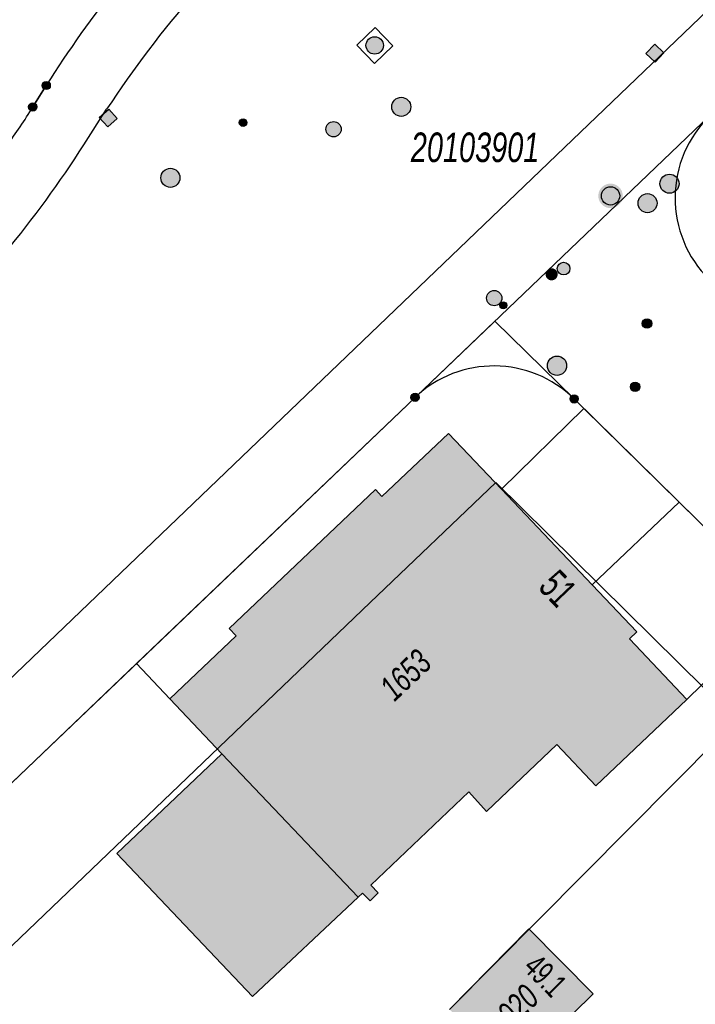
# Model space of a CAD drawing. Header units: metres. Extents: x 2695751 to 2696029, y 1260877 to 1261206.
# Tile 19 of 69: x 2695785 to 2695812, y 1261052 to 1261090. Entities that reach past the tile are written whole.
import ezdxf

# ---------------------------------------------------------------- set-up
doc = ezdxf.new("R2010")
doc.units = ezdxf.units.M
doc.linetypes.add('AUSGEZOGEN', pattern=[0])
for name, color, linetype in [('AV_Gebäudeflächen (BB)', 7, 'AUSGEZOGEN'), ('AV_Haus-Nr.', 7, 'AUSGEZOGEN'), ('AV_Lagefixpunkt-Nr.', 7, 'AUSGEZOGEN'), ('AV_Linien (BB)', 7, 'AUSGEZOGEN'), ('AV_Linien (EO)', 7, 'AUSGEZOGEN'), ('AV_Versicherung-Nr.', 7, 'AUSGEZOGEN'), ('Liegenschaftsgrenzen', 7, 'AUSGEZOGEN'), ('PFAV', 255, 'AUSGEZOGEN'), ('PFAW', 255, 'AUSGEZOGEN'), ('PFEW', 255, 'AUSGEZOGEN'), ('PFGA', 255, 'AUSGEZOGEN'), ('PFWA', 255, 'AUSGEZOGEN'), ('RAEW', 8, 'AUSGEZOGEN'), ('RP_Abstandslinie', 7, 'AUSGEZOGEN')]:
    doc.layers.add(name, color=color, linetype=linetype)
doc.styles.add('ARIAL', font='arial.ttf')

msp = doc.modelspace()

# ---------------------------------------------------------------- hatches: boundary and pattern name
at = {"layer": 'AV_Gebäudeflächen (BB)', "true_color": 0xd2d2d2, "transparency": 33554687}
for points in [[(2695804.426, 1261071.983), (2695802.345, 1261074.172), (2695799.728, 1261071.697), (2695799.466, 1261071.972), (2695793.71, 1261066.501), (2695793.986, 1261066.211), (2695791.383, 1261063.738), (2695793.432, 1261061.582), (2695789.298, 1261057.653), (2695794.635, 1261052.037), (2695798.79, 1261055.938), (2695798.955, 1261056.101), (2695799.264, 1261055.796), (2695799.577, 1261056.112), (2695799.289, 1261056.415), (2695803.142, 1261060.077), (2695803.846, 1261059.306), (2695806.614, 1261061.942), (2695808.139, 1261060.313), (2695811.724, 1261063.714), (2695809.462, 1261066.094), (2695809.757, 1261066.375), (2695807.998, 1261068.225)], [(2695802.39, 1261051.53), (2695804.898, 1261049.058), (2695808.034, 1261052.143), (2695805.503, 1261054.691)]]:
    msp.add_hatch(color=254, dxfattribs=at).paths.add_polyline_path(points)
at = {"layer": 'PFAV', "transparency": 33554687}
for points in [[(2695786.677, 1261087.852), (2695786.674, 1261087.885), (2695786.664, 1261087.916), (2695786.648, 1261087.945), (2695786.627, 1261087.97), (2695786.601, 1261087.99), (2695786.571, 1261088.004), (2695786.54, 1261088.013), (2695786.507, 1261088.014), (2695786.474, 1261088.009), (2695786.443, 1261087.998), (2695786.416, 1261087.981), (2695786.392, 1261087.958), (2695786.373, 1261087.931), (2695786.36, 1261087.901), (2695786.353, 1261087.868), (2695786.353, 1261087.836), (2695786.36, 1261087.803), (2695786.373, 1261087.773), (2695786.392, 1261087.746), (2695786.416, 1261087.723), (2695786.443, 1261087.706), (2695786.474, 1261087.695), (2695786.507, 1261087.69), (2695786.54, 1261087.691), (2695786.571, 1261087.7), (2695786.601, 1261087.714), (2695786.627, 1261087.734), (2695786.648, 1261087.759), (2695786.664, 1261087.788), (2695786.674, 1261087.819)], [(2695786.148, 1261087.011), (2695786.145, 1261087.044), (2695786.135, 1261087.075), (2695786.119, 1261087.104), (2695786.098, 1261087.129), (2695786.072, 1261087.149), (2695786.042, 1261087.163), (2695786.011, 1261087.172), (2695785.978, 1261087.173), (2695785.945, 1261087.168), (2695785.914, 1261087.157), (2695785.887, 1261087.14), (2695785.863, 1261087.117), (2695785.844, 1261087.09), (2695785.831, 1261087.06), (2695785.824, 1261087.027), (2695785.824, 1261086.995), (2695785.831, 1261086.962), (2695785.844, 1261086.932), (2695785.863, 1261086.905), (2695785.887, 1261086.882), (2695785.914, 1261086.865), (2695785.945, 1261086.854), (2695785.978, 1261086.849), (2695786.011, 1261086.85), (2695786.042, 1261086.859), (2695786.072, 1261086.873), (2695786.098, 1261086.893), (2695786.119, 1261086.918), (2695786.135, 1261086.947), (2695786.145, 1261086.978)], [(2695809.203, 1261083.514), (2695809.194, 1261083.611), (2695809.164, 1261083.704), (2695809.117, 1261083.79), (2695809.053, 1261083.864), (2695808.976, 1261083.923), (2695808.889, 1261083.966), (2695808.794, 1261083.991), (2695808.697, 1261083.996), (2695808.6, 1261083.981), (2695808.509, 1261083.947), (2695808.426, 1261083.895), (2695808.355, 1261083.828), (2695808.299, 1261083.748), (2695808.261, 1261083.658), (2695808.241, 1261083.563), (2695808.241, 1261083.465), (2695808.261, 1261083.37), (2695808.299, 1261083.28), (2695808.355, 1261083.2), (2695808.426, 1261083.133), (2695808.509, 1261083.081), (2695808.6, 1261083.047), (2695808.697, 1261083.032), (2695808.794, 1261083.037), (2695808.889, 1261083.062), (2695808.976, 1261083.105), (2695809.053, 1261083.164), (2695809.117, 1261083.238), (2695809.164, 1261083.324), (2695809.194, 1261083.417)], [(2695801.192, 1261075.59), (2695801.189, 1261075.623), (2695801.179, 1261075.654), (2695801.163, 1261075.683), (2695801.142, 1261075.708), (2695801.116, 1261075.728), (2695801.086, 1261075.742), (2695801.055, 1261075.751), (2695801.022, 1261075.752), (2695800.989, 1261075.747), (2695800.958, 1261075.736), (2695800.931, 1261075.719), (2695800.907, 1261075.696), (2695800.888, 1261075.669), (2695800.875, 1261075.639), (2695800.868, 1261075.606), (2695800.868, 1261075.574), (2695800.875, 1261075.541), (2695800.888, 1261075.511), (2695800.907, 1261075.484), (2695800.931, 1261075.461), (2695800.958, 1261075.444), (2695800.989, 1261075.433), (2695801.022, 1261075.428), (2695801.055, 1261075.429), (2695801.086, 1261075.438), (2695801.116, 1261075.452), (2695801.142, 1261075.472), (2695801.163, 1261075.497), (2695801.179, 1261075.526), (2695801.189, 1261075.557)], [(2695807.452, 1261075.53), (2695807.449, 1261075.563), (2695807.439, 1261075.594), (2695807.423, 1261075.623), (2695807.402, 1261075.648), (2695807.376, 1261075.668), (2695807.346, 1261075.682), (2695807.315, 1261075.691), (2695807.282, 1261075.692), (2695807.249, 1261075.687), (2695807.218, 1261075.676), (2695807.191, 1261075.659), (2695807.167, 1261075.636), (2695807.148, 1261075.609), (2695807.135, 1261075.579), (2695807.128, 1261075.546), (2695807.128, 1261075.514), (2695807.135, 1261075.481), (2695807.148, 1261075.451), (2695807.167, 1261075.424), (2695807.191, 1261075.401), (2695807.218, 1261075.384), (2695807.249, 1261075.373), (2695807.282, 1261075.368), (2695807.315, 1261075.369), (2695807.346, 1261075.378), (2695807.376, 1261075.392), (2695807.402, 1261075.412), (2695807.423, 1261075.437), (2695807.439, 1261075.466), (2695807.449, 1261075.497)]]:
    msp.add_hatch(color=7, dxfattribs=at).paths.add_polyline_path(points)
at = {"layer": 'PFAW', "lineweight": 25, "transparency": 33554687}
msp.add_hatch(color=7, dxfattribs=at).paths.add_polyline_path([(2695799.689, 1261089.668), (2695799.636, 1261089.713), (2695799.574, 1261089.746), (2695799.508, 1261089.766), (2695799.439, 1261089.773), (2695799.369, 1261089.765), (2695799.303, 1261089.744), (2695799.243, 1261089.709), (2695799.191, 1261089.663), (2695799.148, 1261089.608), (2695799.118, 1261089.545), (2695799.102, 1261089.478), (2695799.099, 1261089.408), (2695799.11, 1261089.34), (2695799.135, 1261089.275), (2695799.172, 1261089.216), (2695799.221, 1261089.166), (2695799.278, 1261089.127), (2695799.342, 1261089.1), (2695799.411, 1261089.087), (2695799.48, 1261089.087), (2695799.548, 1261089.102), (2695799.612, 1261089.13), (2695799.668, 1261089.17), (2695799.716, 1261089.221), (2695799.752, 1261089.281), (2695799.776, 1261089.346), (2695799.785, 1261089.415), (2695799.781, 1261089.484), (2695799.763, 1261089.552), (2695799.732, 1261089.614)])
at = {"layer": 'PFAW', "transparency": 33554687}
for color, points in [(7, [(2695810.46, 1261089.477), (2695810.116, 1261089.115), (2695810.478, 1261088.771), (2695810.822, 1261089.133)]), (7, [(2695788.603, 1261086.593), (2695788.938, 1261086.222), (2695789.309, 1261086.557), (2695788.974, 1261086.928)]), (7, [(2695794.414, 1261086.395), (2695794.411, 1261086.425), (2695794.402, 1261086.454), (2695794.387, 1261086.481), (2695794.367, 1261086.504), (2695794.343, 1261086.522), (2695794.316, 1261086.536), (2695794.286, 1261086.543), (2695794.256, 1261086.545), (2695794.226, 1261086.54), (2695794.198, 1261086.53), (2695794.172, 1261086.514), (2695794.15, 1261086.493), (2695794.133, 1261086.468), (2695794.121, 1261086.44), (2695794.115, 1261086.41), (2695794.115, 1261086.38), (2695794.121, 1261086.35), (2695794.133, 1261086.322), (2695794.15, 1261086.297), (2695794.172, 1261086.276), (2695794.198, 1261086.26), (2695794.226, 1261086.25), (2695794.256, 1261086.245), (2695794.286, 1261086.247), (2695794.316, 1261086.254), (2695794.343, 1261086.268), (2695794.367, 1261086.286), (2695794.387, 1261086.309), (2695794.402, 1261086.336), (2695794.411, 1261086.365)]), (7, [(2695791.777, 1261084.224), (2695791.769, 1261084.299), (2695791.747, 1261084.372), (2695791.71, 1261084.438), (2695791.66, 1261084.495), (2695791.6, 1261084.542), (2695791.532, 1261084.575), (2695791.459, 1261084.594), (2695791.383, 1261084.598), (2695791.308, 1261084.587), (2695791.237, 1261084.56), (2695791.172, 1261084.52), (2695791.117, 1261084.468), (2695791.074, 1261084.406), (2695791.044, 1261084.336), (2695791.029, 1261084.262), (2695791.029, 1261084.186), (2695791.044, 1261084.111), (2695791.074, 1261084.042), (2695791.117, 1261083.979), (2695791.172, 1261083.927), (2695791.237, 1261083.887), (2695791.308, 1261083.861), (2695791.383, 1261083.849), (2695791.459, 1261083.853), (2695791.532, 1261083.872), (2695791.6, 1261083.905), (2695791.66, 1261083.952), (2695791.71, 1261084.009), (2695791.747, 1261084.076), (2695791.769, 1261084.148)]), (7, [(2695810.552, 1261083.227), (2695810.544, 1261083.302), (2695810.522, 1261083.375), (2695810.485, 1261083.441), (2695810.435, 1261083.498), (2695810.375, 1261083.545), (2695810.307, 1261083.578), (2695810.234, 1261083.597), (2695810.158, 1261083.601), (2695810.083, 1261083.59), (2695810.012, 1261083.563), (2695809.947, 1261083.523), (2695809.892, 1261083.471), (2695809.849, 1261083.409), (2695809.819, 1261083.339), (2695809.804, 1261083.265), (2695809.804, 1261083.189), (2695809.819, 1261083.114), (2695809.849, 1261083.045), (2695809.892, 1261082.982), (2695809.947, 1261082.93), (2695810.012, 1261082.89), (2695810.083, 1261082.864), (2695810.158, 1261082.852), (2695810.234, 1261082.856), (2695810.307, 1261082.875), (2695810.375, 1261082.908), (2695810.435, 1261082.955), (2695810.485, 1261083.012), (2695810.522, 1261083.079), (2695810.544, 1261083.151)]), (253, [(2695806.994, 1261076.836), (2695806.986, 1261076.912), (2695806.963, 1261076.985), (2695806.926, 1261077.052), (2695806.876, 1261077.111), (2695806.815, 1261077.158), (2695806.746, 1261077.191), (2695806.672, 1261077.211), (2695806.596, 1261077.214), (2695806.52, 1261077.203), (2695806.448, 1261077.176), (2695806.383, 1261077.136), (2695806.327, 1261077.083), (2695806.284, 1261077.02), (2695806.253, 1261076.949), (2695806.238, 1261076.874), (2695806.238, 1261076.798), (2695806.253, 1261076.723), (2695806.284, 1261076.652), (2695806.327, 1261076.589), (2695806.383, 1261076.536), (2695806.448, 1261076.496), (2695806.52, 1261076.469), (2695806.596, 1261076.458), (2695806.672, 1261076.461), (2695806.746, 1261076.481), (2695806.815, 1261076.514), (2695806.876, 1261076.561), (2695806.926, 1261076.62), (2695806.963, 1261076.687), (2695806.986, 1261076.76)])]:
    msp.add_hatch(color=color, dxfattribs=at).paths.add_polyline_path(points)
at = {"layer": 'PFEW', "transparency": 33554687}
msp.add_hatch(color=7, dxfattribs=at).paths.add_polyline_path([(2695800.764, 1261087.267), (2695800.708, 1261087.318), (2695800.643, 1261087.357), (2695800.571, 1261087.381), (2695800.495, 1261087.391), (2695800.42, 1261087.385), (2695800.347, 1261087.364), (2695800.28, 1261087.329), (2695800.221, 1261087.281), (2695800.173, 1261087.222), (2695800.138, 1261087.155), (2695800.117, 1261087.082), (2695800.111, 1261087.006), (2695800.121, 1261086.931), (2695800.145, 1261086.859), (2695800.184, 1261086.794), (2695800.235, 1261086.738), (2695800.296, 1261086.693), (2695800.365, 1261086.661), (2695800.439, 1261086.644), (2695800.515, 1261086.642), (2695800.589, 1261086.655), (2695800.66, 1261086.684), (2695800.723, 1261086.725), (2695800.777, 1261086.779), (2695800.818, 1261086.842), (2695800.847, 1261086.913), (2695800.86, 1261086.988), (2695800.858, 1261087.063), (2695800.841, 1261087.137), (2695800.809, 1261087.206)])
h = msp.add_hatch(color=7, dxfattribs=at)
h.paths.add_polyline_path([(2695797.522, 1261086.133), (2695797.524, 1261086.103), (2695797.528, 1261086.073), (2695797.536, 1261086.043), (2695797.546, 1261086.015), (2695797.56, 1261085.988), (2695797.576, 1261085.962), (2695797.595, 1261085.938), (2695797.615, 1261085.916), (2695797.639, 1261085.896), (2695797.663, 1261085.879), (2695797.69, 1261085.864), (2695797.718, 1261085.852), (2695797.747, 1261085.843), (2695797.777, 1261085.837), (2695797.807, 1261085.833), (2695797.837, 1261085.833), (2695797.868, 1261085.837), (2695797.897, 1261085.843), (2695797.926, 1261085.852), (2695797.954, 1261085.864), (2695797.981, 1261085.879), (2695798.006, 1261085.896), (2695798.029, 1261085.916), (2695798.05, 1261085.938), (2695798.068, 1261085.962), (2695798.084, 1261085.988), (2695798.098, 1261086.015), (2695798.108, 1261086.043), (2695798.116, 1261086.073), (2695798.121, 1261086.103), (2695798.122, 1261086.133), (2695798.121, 1261086.163), (2695798.116, 1261086.193), (2695798.108, 1261086.223), (2695798.098, 1261086.251), (2695798.084, 1261086.279), (2695798.068, 1261086.304), (2695798.05, 1261086.329), (2695798.029, 1261086.351), (2695798.006, 1261086.37), (2695797.981, 1261086.388), (2695797.954, 1261086.402), (2695797.926, 1261086.414), (2695797.897, 1261086.424), (2695797.868, 1261086.43), (2695797.837, 1261086.433), (2695797.807, 1261086.433), (2695797.777, 1261086.43), (2695797.747, 1261086.424), (2695797.718, 1261086.414), (2695797.69, 1261086.402), (2695797.663, 1261086.388), (2695797.639, 1261086.37), (2695797.615, 1261086.351), (2695797.595, 1261086.329), (2695797.576, 1261086.304), (2695797.56, 1261086.279), (2695797.546, 1261086.251), (2695797.536, 1261086.223), (2695797.528, 1261086.193), (2695797.524, 1261086.163)])
h.paths.add_polyline_path([(2695797.828, 1261086.134), (2695797.828, 1261086.133), (2695797.828, 1261086.132), (2695797.828, 1261086.132), (2695797.828, 1261086.131), (2695797.828, 1261086.131), (2695797.827, 1261086.13), (2695797.827, 1261086.13), (2695797.827, 1261086.129), (2695797.826, 1261086.129), (2695797.826, 1261086.128), (2695797.825, 1261086.128), (2695797.825, 1261086.128), (2695797.824, 1261086.127), (2695797.824, 1261086.127), (2695797.823, 1261086.127), (2695797.822, 1261086.127), (2695797.822, 1261086.127), (2695797.821, 1261086.127), (2695797.821, 1261086.127), (2695797.82, 1261086.127), (2695797.82, 1261086.128), (2695797.819, 1261086.128), (2695797.819, 1261086.128), (2695797.818, 1261086.129), (2695797.818, 1261086.129), (2695797.817, 1261086.13), (2695797.817, 1261086.13), (2695797.817, 1261086.131), (2695797.816, 1261086.131), (2695797.816, 1261086.132), (2695797.816, 1261086.132), (2695797.816, 1261086.133), (2695797.816, 1261086.134), (2695797.816, 1261086.134), (2695797.816, 1261086.135), (2695797.817, 1261086.135), (2695797.817, 1261086.136), (2695797.817, 1261086.137), (2695797.818, 1261086.137), (2695797.818, 1261086.137), (2695797.819, 1261086.138), (2695797.819, 1261086.138), (2695797.82, 1261086.138), (2695797.82, 1261086.139), (2695797.821, 1261086.139), (2695797.821, 1261086.139), (2695797.822, 1261086.139), (2695797.822, 1261086.139), (2695797.823, 1261086.139), (2695797.824, 1261086.139), (2695797.824, 1261086.139), (2695797.825, 1261086.138), (2695797.825, 1261086.138), (2695797.826, 1261086.138), (2695797.826, 1261086.137), (2695797.827, 1261086.137), (2695797.827, 1261086.137), (2695797.827, 1261086.136), (2695797.828, 1261086.135), (2695797.828, 1261086.135), (2695797.828, 1261086.134)], flags=16)
h = msp.add_hatch(color=7, dxfattribs=at)
h.paths.add_polyline_path([(2695803.844, 1261079.494), (2695803.846, 1261079.464), (2695803.85, 1261079.434), (2695803.858, 1261079.404), (2695803.868, 1261079.376), (2695803.882, 1261079.349), (2695803.898, 1261079.323), (2695803.917, 1261079.299), (2695803.937, 1261079.277), (2695803.961, 1261079.257), (2695803.985, 1261079.24), (2695804.012, 1261079.225), (2695804.04, 1261079.213), (2695804.069, 1261079.204), (2695804.099, 1261079.198), (2695804.129, 1261079.194), (2695804.159, 1261079.194), (2695804.19, 1261079.198), (2695804.219, 1261079.204), (2695804.248, 1261079.213), (2695804.276, 1261079.225), (2695804.303, 1261079.24), (2695804.328, 1261079.257), (2695804.351, 1261079.277), (2695804.372, 1261079.299), (2695804.39, 1261079.323), (2695804.406, 1261079.349), (2695804.42, 1261079.376), (2695804.43, 1261079.404), (2695804.438, 1261079.434), (2695804.443, 1261079.464), (2695804.444, 1261079.494), (2695804.443, 1261079.524), (2695804.438, 1261079.554), (2695804.43, 1261079.584), (2695804.42, 1261079.612), (2695804.406, 1261079.64), (2695804.39, 1261079.665), (2695804.372, 1261079.69), (2695804.351, 1261079.712), (2695804.328, 1261079.731), (2695804.303, 1261079.749), (2695804.276, 1261079.763), (2695804.248, 1261079.775), (2695804.219, 1261079.785), (2695804.19, 1261079.791), (2695804.159, 1261079.794), (2695804.129, 1261079.794), (2695804.099, 1261079.791), (2695804.069, 1261079.785), (2695804.04, 1261079.775), (2695804.012, 1261079.763), (2695803.985, 1261079.749), (2695803.961, 1261079.731), (2695803.937, 1261079.712), (2695803.917, 1261079.69), (2695803.898, 1261079.665), (2695803.882, 1261079.64), (2695803.868, 1261079.612), (2695803.858, 1261079.584), (2695803.85, 1261079.554), (2695803.846, 1261079.524)])
h.paths.add_polyline_path([(2695804.15, 1261079.495), (2695804.15, 1261079.494), (2695804.15, 1261079.493), (2695804.15, 1261079.493), (2695804.15, 1261079.492), (2695804.15, 1261079.492), (2695804.149, 1261079.491), (2695804.149, 1261079.491), (2695804.149, 1261079.49), (2695804.148, 1261079.49), (2695804.148, 1261079.489), (2695804.147, 1261079.489), (2695804.147, 1261079.489), (2695804.146, 1261079.488), (2695804.146, 1261079.488), (2695804.145, 1261079.488), (2695804.144, 1261079.488), (2695804.144, 1261079.488), (2695804.143, 1261079.488), (2695804.143, 1261079.488), (2695804.142, 1261079.488), (2695804.142, 1261079.489), (2695804.141, 1261079.489), (2695804.141, 1261079.489), (2695804.14, 1261079.49), (2695804.14, 1261079.49), (2695804.139, 1261079.491), (2695804.139, 1261079.491), (2695804.139, 1261079.492), (2695804.138, 1261079.492), (2695804.138, 1261079.493), (2695804.138, 1261079.493), (2695804.138, 1261079.494), (2695804.138, 1261079.495), (2695804.138, 1261079.495), (2695804.138, 1261079.496), (2695804.139, 1261079.496), (2695804.139, 1261079.497), (2695804.139, 1261079.498), (2695804.14, 1261079.498), (2695804.14, 1261079.498), (2695804.141, 1261079.499), (2695804.141, 1261079.499), (2695804.142, 1261079.499), (2695804.142, 1261079.5), (2695804.143, 1261079.5), (2695804.143, 1261079.5), (2695804.144, 1261079.5), (2695804.144, 1261079.5), (2695804.145, 1261079.5), (2695804.146, 1261079.5), (2695804.146, 1261079.5), (2695804.147, 1261079.499), (2695804.147, 1261079.499), (2695804.148, 1261079.499), (2695804.148, 1261079.498), (2695804.149, 1261079.498), (2695804.149, 1261079.498), (2695804.149, 1261079.497), (2695804.15, 1261079.496), (2695804.15, 1261079.496), (2695804.15, 1261079.495)], flags=16)
at = {"layer": 'PFGA', "transparency": 33554687}
for points in [[(2695807.052, 1261080.481), (2695807.083, 1261080.521), (2695807.107, 1261080.565), (2695807.12, 1261080.614), (2695807.124, 1261080.665), (2695807.117, 1261080.715), (2695807.101, 1261080.763), (2695807.075, 1261080.806), (2695807.041, 1261080.843), (2695807, 1261080.873), (2695806.954, 1261080.894), (2695806.904, 1261080.905), (2695806.854, 1261080.906), (2695806.804, 1261080.897), (2695806.757, 1261080.878), (2695806.715, 1261080.85), (2695806.679, 1261080.814), (2695806.652, 1261080.772), (2695806.633, 1261080.725), (2695806.625, 1261080.675), (2695806.626, 1261080.624), (2695806.638, 1261080.575), (2695806.659, 1261080.529), (2695806.689, 1261080.488), (2695806.727, 1261080.455), (2695806.771, 1261080.429), (2695806.819, 1261080.413), (2695806.869, 1261080.407), (2695806.919, 1261080.411), (2695806.968, 1261080.425), (2695807.013, 1261080.449)], [(2695810.021, 1261078.363), (2695810.05, 1261078.339), (2695810.083, 1261078.32), (2695810.119, 1261078.309), (2695810.157, 1261078.306), (2695810.195, 1261078.31), (2695810.231, 1261078.321), (2695810.264, 1261078.34), (2695810.292, 1261078.364), (2695810.316, 1261078.395), (2695810.332, 1261078.429), (2695810.341, 1261078.465), (2695810.343, 1261078.503), (2695810.337, 1261078.541), (2695810.324, 1261078.576), (2695810.304, 1261078.608), (2695810.277, 1261078.636), (2695810.246, 1261078.657), (2695810.211, 1261078.672), (2695810.174, 1261078.68), (2695810.136, 1261078.679), (2695810.099, 1261078.672), (2695810.064, 1261078.657), (2695810.033, 1261078.635), (2695810.007, 1261078.607), (2695809.987, 1261078.575), (2695809.974, 1261078.539), (2695809.969, 1261078.502), (2695809.971, 1261078.464), (2695809.98, 1261078.427), (2695809.997, 1261078.393)], [(2695809.825, 1261076.134), (2695809.797, 1261076.159), (2695809.764, 1261076.178), (2695809.728, 1261076.19), (2695809.69, 1261076.194), (2695809.652, 1261076.191), (2695809.616, 1261076.181), (2695809.582, 1261076.163), (2695809.553, 1261076.138), (2695809.53, 1261076.109), (2695809.512, 1261076.075), (2695809.502, 1261076.039), (2695809.5, 1261076.001), (2695809.505, 1261075.963), (2695809.517, 1261075.927), (2695809.537, 1261075.895), (2695809.562, 1261075.867), (2695809.593, 1261075.845), (2695809.628, 1261075.829), (2695809.665, 1261075.821), (2695809.703, 1261075.82), (2695809.74, 1261075.827), (2695809.775, 1261075.842), (2695809.807, 1261075.863), (2695809.833, 1261075.89), (2695809.854, 1261075.922), (2695809.868, 1261075.957), (2695809.874, 1261075.994), (2695809.873, 1261076.032), (2695809.864, 1261076.069), (2695809.848, 1261076.103)]]:
    msp.add_hatch(color=7, dxfattribs=at).paths.add_polyline_path(points)
at = {"layer": 'PFWA', "transparency": 33554687}
for points in [[(2695811.302, 1261083.722), (2695811.351, 1261083.78), (2695811.388, 1261083.846), (2695811.41, 1261083.919), (2695811.417, 1261083.994), (2695811.409, 1261084.07), (2695811.386, 1261084.142), (2695811.348, 1261084.208), (2695811.299, 1261084.265), (2695811.238, 1261084.311), (2695811.17, 1261084.344), (2695811.096, 1261084.363), (2695811.021, 1261084.366), (2695810.946, 1261084.354), (2695810.875, 1261084.328), (2695810.811, 1261084.287), (2695810.756, 1261084.234), (2695810.713, 1261084.172), (2695810.683, 1261084.102), (2695810.669, 1261084.028), (2695810.669, 1261083.952), (2695810.685, 1261083.877), (2695810.715, 1261083.808), (2695810.759, 1261083.746), (2695810.814, 1261083.694), (2695810.879, 1261083.654), (2695810.95, 1261083.628), (2695811.025, 1261083.617), (2695811.101, 1261083.622), (2695811.174, 1261083.641), (2695811.242, 1261083.675)], [(2695806.57, 1261080.598), (2695806.552, 1261080.614), (2695806.533, 1261080.628), (2695806.512, 1261080.64), (2695806.49, 1261080.65), (2695806.467, 1261080.658), (2695806.443, 1261080.663), (2695806.42, 1261080.666), (2695806.395, 1261080.667), (2695806.371, 1261080.665), (2695806.348, 1261080.66), (2695806.325, 1261080.653), (2695806.302, 1261080.644), (2695806.281, 1261080.633), (2695806.261, 1261080.62), (2695806.242, 1261080.604), (2695806.226, 1261080.587), (2695806.21, 1261080.568), (2695806.197, 1261080.548), (2695806.186, 1261080.527), (2695806.178, 1261080.504), (2695806.171, 1261080.481), (2695806.167, 1261080.458), (2695806.165, 1261080.434), (2695806.166, 1261080.409), (2695806.169, 1261080.386), (2695806.175, 1261080.362), (2695806.183, 1261080.339), (2695806.193, 1261080.318), (2695806.205, 1261080.297), (2695806.22, 1261080.278), (2695806.236, 1261080.26), (2695806.254, 1261080.244), (2695806.273, 1261080.23), (2695806.294, 1261080.218), (2695806.316, 1261080.208), (2695806.339, 1261080.2), (2695806.363, 1261080.195), (2695806.386, 1261080.192), (2695806.411, 1261080.191), (2695806.435, 1261080.193), (2695806.458, 1261080.198), (2695806.481, 1261080.205), (2695806.504, 1261080.214), (2695806.525, 1261080.225), (2695806.545, 1261080.238), (2695806.564, 1261080.254), (2695806.58, 1261080.271), (2695806.596, 1261080.29), (2695806.609, 1261080.31), (2695806.62, 1261080.331), (2695806.628, 1261080.354), (2695806.635, 1261080.377), (2695806.639, 1261080.4), (2695806.641, 1261080.424), (2695806.64, 1261080.449), (2695806.637, 1261080.472), (2695806.631, 1261080.496), (2695806.623, 1261080.519), (2695806.613, 1261080.54), (2695806.601, 1261080.561), (2695806.586, 1261080.58)]]:
    msp.add_hatch(color=7, dxfattribs=at).paths.add_polyline_path(points)
at = {"layer": 'RAEW', "transparency": 33554687}
msp.add_hatch(color=1, dxfattribs=at).paths.add_polyline_path([(2695804.361, 1261079.21), (2695804.361, 1261079.196), (2695804.363, 1261079.182), (2695804.367, 1261079.169), (2695804.372, 1261079.156), (2695804.378, 1261079.143), (2695804.385, 1261079.131), (2695804.394, 1261079.12), (2695804.403, 1261079.11), (2695804.414, 1261079.101), (2695804.425, 1261079.093), (2695804.437, 1261079.087), (2695804.45, 1261079.081), (2695804.464, 1261079.077), (2695804.477, 1261079.074), (2695804.491, 1261079.073), (2695804.505, 1261079.073), (2695804.519, 1261079.074), (2695804.532, 1261079.077), (2695804.546, 1261079.081), (2695804.559, 1261079.087), (2695804.571, 1261079.093), (2695804.582, 1261079.101), (2695804.593, 1261079.11), (2695804.602, 1261079.12), (2695804.611, 1261079.131), (2695804.618, 1261079.143), (2695804.624, 1261079.156), (2695804.629, 1261079.169), (2695804.633, 1261079.182), (2695804.635, 1261079.196), (2695804.635, 1261079.21), (2695804.635, 1261079.224), (2695804.633, 1261079.238), (2695804.629, 1261079.251), (2695804.624, 1261079.264), (2695804.618, 1261079.277), (2695804.611, 1261079.289), (2695804.602, 1261079.3), (2695804.593, 1261079.31), (2695804.582, 1261079.319), (2695804.571, 1261079.327), (2695804.559, 1261079.333), (2695804.546, 1261079.339), (2695804.532, 1261079.343), (2695804.519, 1261079.346), (2695804.505, 1261079.347), (2695804.491, 1261079.347), (2695804.477, 1261079.346), (2695804.464, 1261079.343), (2695804.45, 1261079.339), (2695804.437, 1261079.333), (2695804.425, 1261079.327), (2695804.414, 1261079.319), (2695804.403, 1261079.31), (2695804.394, 1261079.3), (2695804.385, 1261079.289), (2695804.378, 1261079.277), (2695804.372, 1261079.264), (2695804.367, 1261079.251), (2695804.363, 1261079.238), (2695804.361, 1261079.224)])

# ---------------------------------------------------------------- linework, layer by layer
at = {"layer": 'AV_Linien (BB)', "color": 7, "linetype": 'AUSGEZOGEN', "transparency": 33554687}
for p, q in [((2695785.986, 1261087.011), (2695786.515, 1261087.852)), ((2695787.996, 1261085.523), (2695788.894, 1261086.919)), ((2695807.672, 1261075.154), (2695804.426, 1261071.983)), ((2695811.415, 1261071.473), (2695807.672, 1261075.154)), ((2695804.426, 1261071.983), (2695807.998, 1261068.225)), ((2695807.998, 1261068.225), (2695811.415, 1261071.473)), ((2695815.515, 1261067.442), (2695811.415, 1261071.473)), ((2695811.724, 1261063.714), (2695815.515, 1261067.442)), ((2695791.383, 1261063.738), (2695790.068, 1261065.122))]:
    msp.add_line(p, q, dxfattribs=at)
for points in [[(2695752.611, 1261033.406), (2695806.905, 1261085.41), (2695839.776, 1261116.898)], [(2695804.174, 1261078.593), (2695801.03, 1261075.59), (2695790.068, 1261065.122)], [(2695807.672, 1261075.154), (2695807.29, 1261075.53), (2695804.174, 1261078.593)], [(2695791.383, 1261063.738), (2695793.986, 1261066.211), (2695793.71, 1261066.501), (2695799.466, 1261071.972), (2695799.728, 1261071.697), (2695802.345, 1261074.172), (2695804.426, 1261071.983)], [(2695807.998, 1261068.225), (2695809.757, 1261066.375), (2695809.462, 1261066.094), (2695811.724, 1261063.714)], [(2695790.068, 1261065.122), (2695777.75, 1261053.36), (2695765.62, 1261041.791)], [(2695811.724, 1261063.714), (2695808.139, 1261060.313), (2695806.614, 1261061.942), (2695803.846, 1261059.306), (2695803.142, 1261060.077), (2695799.289, 1261056.415), (2695799.577, 1261056.112), (2695799.264, 1261055.796), (2695798.955, 1261056.101), (2695798.79, 1261055.938), (2695794.635, 1261052.037), (2695789.298, 1261057.653), (2695793.432, 1261061.582), (2695791.383, 1261063.738)], [(2695802.39, 1261051.53), (2695805.503, 1261054.691), (2695808.034, 1261052.143), (2695804.898, 1261049.058)]]:
    msp.add_lwpolyline(points, dxfattribs=at)
for centre, radius, start, end in [((2695822.523, 1261065.208), 42.536, 141.2131, 147.8362), ((2695824.435, 1261063.503), 42.562, 138.9357, 146.6215), ((2695771.567, 1261095.633), 16.8, 322.841, 329.1229), ((2695815.76, 1261083.435), 4.501, 134.0576, 225.2295), ((2695753.616, 1261107.406), 40.753, 320.1117, 327.5233)]:
    msp.add_arc(centre, radius, start, end, dxfattribs=at)
at = {"layer": 'AV_Linien (EO)', "color": 7, "linetype": 'AUSGEZOGEN', "transparency": 33554687}
msp.add_line((2695793.432, 1261061.582), (2695798.79, 1261055.938), dxfattribs=at)
at = {"layer": 'Liegenschaftsgrenzen', "color": 7, "linetype": 'AUSGEZOGEN', "transparency": 33554687}
for p, q in [((2695786.515, 1261087.852), (2695785.986, 1261087.011)), ((2695801.03, 1261075.59), (2695812.63, 1261086.67)), ((2695801.03, 1261075.59), (2695777.75, 1261053.36)), ((2695816.87, 1261066.11), (2695807.29, 1261075.53)), ((2695816.87, 1261066.11), (2695802.39, 1261051.53))]:
    msp.add_line(p, q, dxfattribs=at)
for centre, radius, start, end in [((2695822.575, 1261065.171), 42.6, 134.6047, 147.8313), ((2695771.567, 1261095.633), 16.8, 322.841, 329.1229), ((2695815.76, 1261083.435), 4.501, 134.0576, 225.2295), ((2695804.129, 1261072.327), 4.5, 45.3754, 133.5263)]:
    msp.add_arc(centre, radius, start, end, dxfattribs=at)
at = {"layer": 'PFAV', "color": 7, "transparency": 33554687}
for centre, radius in [((2695786.515, 1261087.852), 0.162), ((2695785.986, 1261087.011), 0.162), ((2695808.721, 1261083.514), 0.36), ((2695801.03, 1261075.59), 0.162), ((2695807.29, 1261075.53), 0.162)]:
    msp.add_circle(centre, radius, dxfattribs=at)
at = {"layer": 'PFAW', "lineweight": 25, "transparency": 33554687}
msp.add_line((2695798.735, 1261089.44), (2695799.453, 1261090.136), dxfattribs=at)
at = {"layer": 'PFAW', "color": 31, "lineweight": 25, "transparency": 33554687}
for p, q in [((2695799.453, 1261090.136), (2695800.149, 1261089.418)), ((2695799.431, 1261088.722), (2695798.735, 1261089.44)), ((2695800.149, 1261089.418), (2695799.431, 1261088.722))]:
    msp.add_line(p, q, dxfattribs=at)
at = {"layer": 'PFAW', "transparency": 33554687}
for points in [[(2695810.46, 1261089.477), (2695810.822, 1261089.133), (2695810.478, 1261088.771), (2695810.116, 1261089.115), (2695810.46, 1261089.477)], [(2695788.603, 1261086.593), (2695788.974, 1261086.928), (2695789.309, 1261086.557), (2695788.938, 1261086.222), (2695788.603, 1261086.593)]]:
    msp.add_lwpolyline(points, close=True, dxfattribs=at)
at = {"layer": 'PFAW', "lineweight": 25, "transparency": 33554687}
msp.add_circle((2695799.442, 1261089.429), 0.344, dxfattribs=at)
at = {"layer": 'PFAW', "transparency": 33554687}
for centre, radius in [((2695794.264, 1261086.395), 0.15), ((2695791.402, 1261084.224), 0.375), ((2695810.177, 1261083.227), 0.375), ((2695806.615, 1261076.836), 0.379)]:
    msp.add_circle(centre, radius, dxfattribs=at)
at = {"layer": 'PFEW', "transparency": 33554687}
for centre, radius in [((2695800.486, 1261087.016), 0.375), ((2695797.822, 1261086.133), 0.3), ((2695804.144, 1261079.494), 0.3)]:
    msp.add_circle(centre, radius, dxfattribs=at)
at = {"layer": 'PFGA', "transparency": 33554687}
for centre, radius in [((2695806.874, 1261080.657), 0.25), ((2695810.156, 1261078.493), 0.187), ((2695809.687, 1261076.007), 0.187)]:
    msp.add_circle(centre, radius, dxfattribs=at)
at = {"layer": 'PFWA', "transparency": 33554687}
msp.add_circle((2695811.042, 1261083.992), 0.375, dxfattribs=at)
at = {"layer": 'RAEW', "color": 1, "transparency": 33554687}
msp.add_circle((2695804.498, 1261079.21), 0.137, dxfattribs=at)
at = {"layer": 'RP_Abstandslinie', "color": 7, "linetype": 'AUSGEZOGEN', "transparency": 33554687}
for points in [[(2695804.21, 1261072.25), (2695799.26, 1261067.52), (2695757, 1261027.08)], [(2695878.33, 1260999.13), (2695841.15, 1261035.8), (2695804.21, 1261072.25)]]:
    msp.add_lwpolyline(points, dxfattribs=at)

# ---------------------------------------------------------------- texts
at = {"layer": 'AV_Haus-Nr.', "color": 7, "transparency": 33554687, "attachment_point": 2, "style": 'ARIAL'}
for s, insert, char_height, width, rotation in [('\\W0.64;51', (2695807.075, 1261068.483), 1.1621, 1.59081, 313.5501), ('\\W0.66;49.1', (2695806.484, 1261053.188), 0.92968, 2.03566, 314.8083)]:
    msp.add_mtext(s, dxfattribs=dict(at, insert=insert, char_height=char_height, width=width, rotation=rotation))
at = {"layer": 'AV_Lagefixpunkt-Nr.', "color": 7, "transparency": 33554687, "insert": (2695800.864, 1261084.826), "char_height": 1.1621, "width": 5.49745, "attachment_point": 7, "style": 'ARIAL'}
msp.add_mtext('\\A1;{\\fArial|i1|b0;\\H1.162102;\\W0.700000;\\C7;20103901}\\P', dxfattribs=at)
at = {"layer": 'AV_Versicherung-Nr.', "color": 7, "transparency": 33554687, "char_height": 0.96842, "attachment_point": 5, "style": 'ARIAL'}
for s, insert, width, rotation in [('\\A1;{\\fArial|i1|b0;\\H0.968418;\\W0.700000;\\C7;1653}\\P', (2695800.654, 1261064.676), 2.45636, 43.6005), ('\\A1;{\\fArial|i1|b0;\\H0.968418;\\W0.700000;\\C7;3020}\\P', (2695804.891, 1261051.492), 2.46457, 44.5302)]:
    msp.add_mtext(s, dxfattribs=dict(at, insert=insert, width=width, rotation=rotation))

doc.saveas('drawing.dxf')
